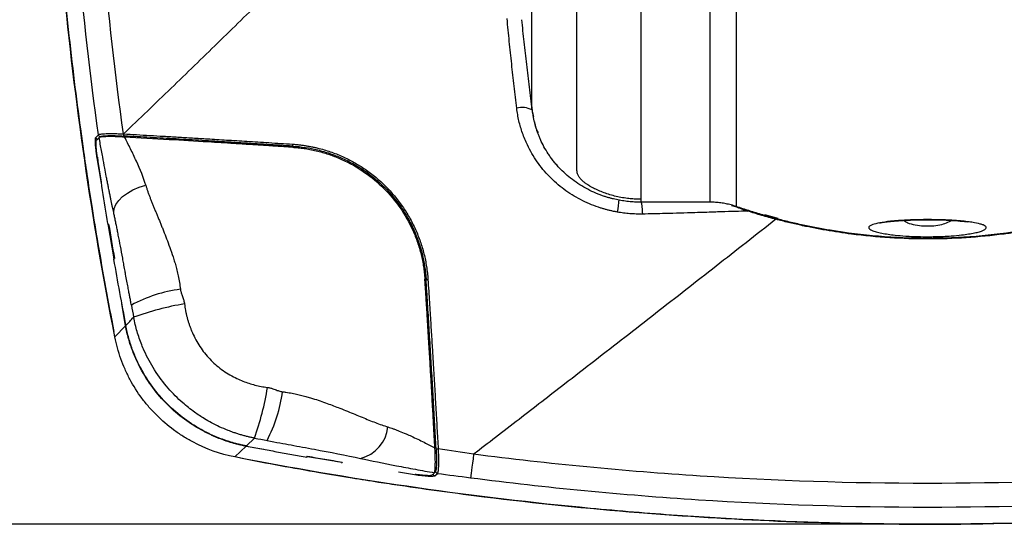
# Model space of a CAD drawing. Header units: millimetres. Extents: x 25 to 1092, y 25 to 838.
# Tile 3 of 50: x 132 to 242, y 204 to 260. Entities that reach past the tile are written whole.
import ezdxf

# ---------------------------------------------------------------- set-up
doc = ezdxf.new("R2010")
doc.units = ezdxf.units.MM
doc.header["$LTSCALE"] = 4
doc.layers.add('DIMENSIONS', color=140, linetype='Continuous', lineweight=25)
doc.styles.add('SLDTEXTSTYLE0', font='TXT', dxfattribs={"width": 0.7})
doc.dimstyles.new('SLDDIMSTYLE0', dxfattribs={"dimtxt": 8.632031, "dimasz": 13.208, "dimexe": 0, "dimexo": 0.0625, "dimgap": 2.158008, "dimtad": 0, "dimtih": 1, "dimtoh": 1, "dimrnd": 1e-09, "dimzin": 12, "dimdsep": 46, "dimtxsty": 'SLDTEXTSTYLE0', "dimsah": 1, "dimcen": 0.09, "dimadec": 0, "dimazin": 3, "dimtfac": 1, "dimtofl": 0, "dimtmove": 0, "dimatfit": 3, "dimfxl": 0, "dimfrac": 2, "dimtolj": 1, "dimtzin": 12, "dimarcsym": 0})

# ---------------------------------------------------------------- blocks, each defined once
blk = doc.blocks.new('_D')
at = {"layer": 'DIMENSIONS'}
for p, q in [((228.25, 452.15), (89, 452.15)), ((101.7, 452.15), (101.7, 348.58)), ((88.87, 332.93), (85.97, 332.93)), ((85.97, 332.93), (85.97, 319.21)), ((114.52, 332.93), (117.42, 332.93)), ((117.42, 332.93), (117.42, 319.21)), ((85.97, 319.21), (88.87, 319.21)), ((117.42, 319.21), (114.52, 319.21)), ((101.7, 204.29), (101.7, 317.28)), ((228.39, 204.29), (89, 204.29))]:
    blk.add_line(p, q, dxfattribs=at)
for points in [[(101.7, 452.15), (99.66, 438.95), (103.73, 438.95)], [(101.7, 204.29), (103.73, 217.5), (99.66, 217.5)]]:
    blk.add_solid(points, dxfattribs=at)
at = {"layer": 'DIMENSIONS', "char_height": 8.467, "attachment_point": 1, "style": 'SLDTEXTSTYLE0'}
for s, insert in [('247.9', (85.28, 345.77)), ('9.76', (88.87, 330.12))]:
    blk.add_mtext(s, dxfattribs=dict(at, insert=insert))

msp = doc.modelspace()

# ---------------------------------------------------------------- linework, layer by layer
for p, q in [((209.168, 240.131), (209.168, 366.987)), ((212.069, 367.163), (212.069, 239.646)), ((201.455, 360.245), (201.455, 240.46)), ((189.344, 250.407), (189.502, 249.653)), ((143.996, 247.492), (143.986, 247.493)), ((141.216, 247.322), (140.902, 246.993)), ((162.736, 246.24), (162.748, 246.369)), ((141.461, 242.244), (140.982, 245.074)), ((201.455, 240.46), (201.455, 240.131)), ((209.168, 240.131), (201.455, 240.131)), ((211.547, 239.778), (211.995, 239.644)), ((215.216, 238.756), (216.533, 238.372)), ((142.152, 237.744), (142.272, 237.686)), ((142.883, 233.83), (142.227, 237.708)), ((216.533, 238.372), (216.709, 238.334)), ((142.819, 233.784), (142.917, 233.855)), ((177.567, 231.568), (177.438, 231.556)), ((144.143, 226.372), (143.731, 228.813)), ((142.958, 225.137), (144.143, 226.372)), ((142.967, 225.139), (142.958, 225.137)), ((157.587, 212.997), (158.496, 213.87)), ((156.319, 211.777), (157.562, 212.97)), ((157.562, 212.97), (159.527, 212.64)), ((156.32, 211.786), (156.319, 211.777)), ((164.32, 211.757), (164.394, 211.855)), ((164.372, 211.826), (168.224, 211.179)), ((168.266, 211.086), (168.211, 211.206)), ((174.517, 210.121), (176.298, 209.822)), ((178.187, 209.726), (178.497, 210.019)), ((178.611, 210.179), (178.513, 210.086)), ((178.542, 209.685), (178.825, 209.954))]:
    msp.add_line(p, q)
at = {"flags": 128}
for points in [[(189.344, 250.407), (189.344, 250.443), (189.344, 250.485), (189.344, 250.534), (189.344, 250.589), (189.344, 250.65), (189.344, 250.717), (189.344, 250.79), (189.344, 250.87)], [(140.843, 247.335), (140.987, 247.486), (141.13, 247.637)], [(143.923, 247.729), (143.928, 247.729), (143.933, 247.728)], [(142.835, 238.964), (142.889, 239.411), (143.075, 239.866), (143.388, 240.315), (143.819, 240.744), (144.353, 241.139), (144.975, 241.489), (145.665, 241.783), (146.402, 242.012)], [(211.995, 239.644), (212.006, 239.663), (212.007, 239.665)], [(182.857, 212.078), (182.791, 211.558), (182.729, 211.079), (182.674, 210.647), (182.625, 210.273), (182.586, 209.962), (182.555, 209.721), (182.533, 209.554), (182.522, 209.464)]]:
    msp.add_lwpolyline(points, dxfattribs=at)
for centre, radius, start, end in [((188.276, 248.289), 2.373, 63.24577, 105.19213), ((141.379, 247.673), 0.251, 188.25045, 264.61365), ((144.19, 247.673), 0.273, 168.27326, 221.59779), ((144.2, 247.673), 0.273, 168.27329, 221.59778), ((141.092, 247.371), 0.251, 188.28736, 264.61395), ((162.988, 246.532), 0.291, 169.53966, 214.06365), ((190.502, 240.856), 8.547, 347.62558, 357.22655), ((213.776, 239.026), 0.458, 145.49445, 165.95037), ((216.889, 238.143), 0.424, 147.31327, 168.95708), ((177.727, 231.807), 0.288, 236.23864, 280.19528), ((152.253, 214.923), 15.641, 97.34387, 118.43766), ((155.322, 199.773), 29.399, 99.02159, 110.45017), ((127.217, 224.861), 33.154, 340.63866, 350.71379), ((145.523, 221.167), 16.226, 332.27396, 352.46061), ((169.29, 215.546), 4.058, 284.30884, 353.88099), ((178.864, 212.92), 0.261, 226.2893, 281.29371), ((178.578, 209.934), 0.251, 189.38512, 261.71293), ((178.861, 210.203), 0.251, 185.38637, 261.75028)]:
    msp.add_arc(centre, radius, start, end)
for points, knots in [([(142.958, 225.137), (140.395, 238.211), (138.493, 251.37), (136.931, 267.924), (136.659, 271.24), (136.199, 277.883), (136.009, 281.209), (135.567, 291.18), (135.439, 297.828), (135.517, 311.124), (135.723, 317.771), (136.282, 327.741), (136.51, 331.065), (137.047, 337.698), (137.357, 341.009), (139.11, 357.536), (141.163, 370.669), (143.879, 383.713)], [0, 0, 0, 0, 0.25, 0.25, 0.3125, 0.3125, 0.375, 0.375, 0.5, 0.5, 0.625, 0.625, 0.6875, 0.6875, 0.75, 0.75, 1, 1, 1, 1]), ([(143.77, 383.123), (143.457, 381.593), (142.842, 378.58), (142.042, 374.312), (141.375, 370.566), (140.857, 367.499), (140.043, 362.467), (138.596, 352.557), (136.992, 338.141), (135.853, 321.628), (135.413, 306.522), (135.528, 292.217), (136.095, 278.724), (136.926, 267.771), (137.766, 259.389), (138.416, 253.735), (138.985, 249.318), (139.462, 245.874), (139.879, 243.006), (140.42, 239.475), (141.106, 235.28), (141.918, 230.622), (142.541, 227.369), (142.855, 225.73)], [0, 0, 0, 0, 0.0295572, 0.058229, 0.0822396, 0.1015968, 0.1171319, 0.1787677, 0.2912302, 0.3917105, 0.4921326, 0.577332, 0.6625622, 0.7478083, 0.7852991, 0.8220866, 0.8555838, 0.869633, 0.8879138, 0.9104645, 0.9372897, 0.9683971, 1, 1, 1, 1]), ([(189.763, 248.542), (189.747, 248.599), (189.714, 248.717), (189.669, 248.889), (189.626, 249.06), (189.587, 249.229), (189.551, 249.396), (189.518, 249.559), (189.488, 249.719), (189.462, 249.873), (189.416, 250.158), (189.37, 250.534), (189.35, 250.766), (189.347, 250.867), (189.346, 250.905), (189.346, 250.946), (189.345, 251), (189.345, 251.07), (189.345, 251.158), (189.344, 251.265), (189.344, 251.394), (189.344, 251.619), (189.344, 251.96), (189.344, 252.445), (189.344, 252.991), (189.344, 253.69), (189.344, 254.581), (189.344, 255.707), (189.344, 256.97), (189.344, 258.134), (189.344, 259.433), (189.344, 261.201), (189.344, 264.25), (189.344, 268.977), (189.344, 275.905), (189.344, 285.049), (189.344, 295.456), (189.344, 305.502), (189.344, 314.023), (189.344, 320.683), (189.344, 325.766), (189.344, 329.916), (189.344, 333.83), (189.344, 337.756), (189.344, 340.968), (189.344, 343.652), (189.344, 346.003), (189.344, 348.949), (189.344, 351.515), (189.344, 353.447), (189.344, 354.498), (189.345, 355.401), (189.345, 356.156), (189.346, 356.764), (189.346, 357.226), (189.347, 357.541), (189.349, 358.02), (189.361, 358.685), (189.391, 359.54), (189.432, 360.254), (189.481, 360.847), (189.536, 361.339), (189.601, 361.79), (189.674, 362.205), (189.734, 362.459), (189.763, 362.583)], [0, 0, 0, 0, 0.00155848, 0.0031626, 0.00481283, 0.00650963, 0.00825339, 0.01004445, 0.01188313, 0.01376968, 0.01570431, 0.02298681, 0.03119457, 0.03202894, 0.03352523, 0.03568377, 0.03850746, 0.04199946, 0.04616323, 0.05100285, 0.05652303, 0.06272908, 0.07808111, 0.09347708, 0.10891408, 0.12438699, 0.14696852, 0.1697481, 0.19271534, 0.21586123, 0.22746938, 0.2529831, 0.29267245, 0.34685647, 0.41579961, 0.4994982, 0.58386384, 0.65412293, 0.71024499, 0.75247707, 0.78113812, 0.80499055, 0.82865869, 0.85213275, 0.87540134, 0.88573612, 0.89954869, 0.91677226, 0.93732136, 0.94426625, 0.95034154, 0.95555464, 0.95991202, 0.96341911, 0.96608054, 0.96790082, 0.968881, 0.97444417, 0.97960127, 0.98435305, 0.98778652, 0.99106618, 0.99419354, 0.99717065, 1, 1, 1, 1]), ([(189.344, 250.87), (189.342, 250.893), (189.339, 250.939), (189.335, 251), (189.332, 251.056), (189.33, 251.114), (189.328, 251.174), (189.328, 251.256), (189.329, 251.382), (189.329, 251.658), (189.329, 252.03), (189.329, 252.652), (189.329, 253.45), (189.328, 254.791), (189.328, 256.598), (189.327, 259.005), (189.327, 262.235), (189.329, 266.494), (189.33, 272.029), (189.329, 278.283), (189.327, 285.226), (189.328, 292.775), (189.329, 300.903), (189.329, 309.526), (189.328, 317.61), (189.329, 324.583), (189.329, 330.993), (189.328, 337.85), (189.327, 344.67), (189.327, 349.708), (189.327, 352.926), (189.328, 355.023), (189.328, 356.769), (189.329, 357.753), (189.329, 358.141)], [0, 0, 0, 0, 0.0018126, 0.0036998, 0.0056632, 0.007704, 0.0105279, 0.014141, 0.0209071, 0.0303252, 0.0526743, 0.0655282, 0.0948297, 0.1237766, 0.1657637, 0.2080712, 0.2504747, 0.3131423, 0.3754049, 0.4378793, 0.4999985, 0.5625966, 0.6249375, 0.6873676, 0.749469, 0.7915342, 0.826328, 0.8744761, 0.9225357, 0.9542644, 0.9679237, 0.9819452, 0.9928788, 1, 1, 1, 1]), ([(141.13, 247.637), (139.305, 260.851), (138.135, 274.2), (137.395, 294.282), (137.318, 300.985), (137.506, 314.384), (137.771, 321.08), (138.203, 327.76)], [0, 0, 0, 0, 0.5, 0.5, 0.75, 0.75, 1, 1, 1, 1]), ([(143.923, 247.729), (142.075, 261.034), (140.902, 274.414), (139.923, 301.318), (140.127, 314.746), (141.014, 328.15)], [0, 0, 0, 0, 0.5, 0.5, 1, 1, 1, 1]), ([(143.933, 247.728), (144.818, 248.577), (146.58, 250.267), (149.209, 252.804), (151.815, 255.329), (154.399, 257.843), (156.961, 260.347), (159.5, 262.839), (162.018, 265.32), (165.411, 268.678), (169.668, 272.918), (174.242, 277.511), (178.238, 281.55), (181.658, 285.026), (183.921, 287.34), (185.046, 288.492)], [0, 0, 0, 0, 0.0637246, 0.1270111, 0.1898593, 0.2522696, 0.3142423, 0.3757784, 0.4368792, 0.4975463, 0.6231974, 0.748093, 0.8329262, 0.916895, 1, 1, 1, 1]), ([(201.455, 240.46), (201.354, 240.46), (201.153, 240.462), (200.853, 240.473), (200.555, 240.491), (200.261, 240.517), (199.818, 240.565), (199.237, 240.655), (198.525, 240.81), (197.844, 241.004), (197.191, 241.235), (196.587, 241.492), (196.116, 241.728), (195.781, 241.916), (195.581, 242.039), (195.441, 242.132), (195.325, 242.214), (195.157, 242.341), (194.961, 242.508), (194.782, 242.689), (194.648, 242.855), (194.519, 243.052), (194.414, 243.279), (194.366, 243.48), (194.349, 243.637), (194.343, 243.757), (194.345, 243.955), (194.344, 244.278), (194.344, 244.79), (194.344, 245.543), (194.344, 246.632), (194.344, 248.184), (194.344, 250.254), (194.344, 252.239), (194.344, 253.852), (194.344, 254.833), (194.344, 255.85), (194.344, 256.903), (194.344, 257.992), (194.344, 259.116), (194.344, 260.274), (194.344, 261.466), (194.344, 262.69), (194.344, 263.947), (194.344, 265.234), (194.344, 266.552), (194.344, 267.9), (194.344, 269.275), (194.344, 270.679), (194.344, 272.109), (194.344, 273.565), (194.344, 275.046), (194.344, 276.55), (194.344, 278.076), (194.344, 279.115), (194.344, 279.633)], [0, 0, 0, 0, 0.0031702, 0.0063172, 0.0094434, 0.0125515, 0.0156441, 0.0235344, 0.0312148, 0.0391305, 0.0468157, 0.054756, 0.0623817, 0.066725, 0.0701716, 0.0726061, 0.0752238, 0.0780376, 0.0854606, 0.0937673, 0.1010248, 0.109488, 0.1252186, 0.1409264, 0.1483424, 0.1566347, 0.165169, 0.1880568, 0.2164658, 0.2508436, 0.3002221, 0.3581536, 0.4248592, 0.5005471, 0.5247061, 0.5488546, 0.5729884, 0.597103, 0.6211941, 0.6452572, 0.6692881, 0.6932824, 0.7172358, 0.7411442, 0.7650033, 0.7888089, 0.8125571, 0.8362437, 0.8598647, 0.8834163, 0.9068946, 0.9302958, 0.9536162, 0.9768521, 1, 1, 1, 1]), ([(187.654, 250.578), (187.605, 250.986), (187.508, 251.804), (187.365, 253.035), (187.226, 254.272), (187.09, 255.516), (186.956, 256.766), (186.827, 258.022), (186.7, 259.285), (186.619, 260.129), (186.578, 260.552)], [0, 0, 0, 0, 0.1234005, 0.2472571, 0.3715704, 0.4963408, 0.6215686, 0.7472542, 0.8733979, 1, 1, 1, 1]), ([(188.183, 260.439), (188.226, 260.027), (188.312, 259.2), (188.446, 257.958), (188.584, 256.711), (188.727, 255.459), (188.875, 254.202), (189.026, 252.941), (189.183, 251.675), (189.29, 250.831), (189.344, 250.407)], [0, 0, 0, 0, 0.1227174, 0.246079, 0.3700887, 0.4947504, 0.6200682, 0.7460463, 0.8726888, 1, 1, 1, 1]), ([(198.851, 239.024), (198.732, 239.046), (198.494, 239.091), (198.139, 239.168), (197.787, 239.254), (197.438, 239.348), (197.091, 239.451), (196.516, 239.638), (195.723, 239.939), (194.411, 240.556), (192.871, 241.512), (191.511, 242.703), (190.553, 243.77), (189.902, 244.628), (189.323, 245.535), (188.877, 246.381), (188.539, 247.143), (188.287, 247.808), (188.071, 248.484), (187.894, 249.171), (187.75, 249.87), (187.686, 250.342), (187.654, 250.578)], [0, 0, 0, 0, 0.0209607, 0.0418747, 0.0627557, 0.0836176, 0.1044744, 0.12534, 0.1882386, 0.2508428, 0.3760298, 0.5004938, 0.5628422, 0.6251073, 0.6876389, 0.7502355, 0.7918537, 0.833306, 0.8747202, 0.9162236, 0.9579424, 1, 1, 1, 1]), ([(189.624, 249.074), (189.651, 248.921), (189.728, 248.493), (189.907, 248.092), (190.022, 247.835)], [0, 0, 0, 0, 0.3587989, 1, 1, 1, 1]), ([(141.13, 247.637), (141.136, 247.642), (141.149, 247.653), (141.18, 247.667), (141.22, 247.68), (141.27, 247.693), (141.328, 247.704), (141.441, 247.722), (141.642, 247.742), (141.974, 247.759), (142.378, 247.766), (142.784, 247.764), (143.175, 247.756), (143.533, 247.745), (143.791, 247.734), (143.923, 247.729)], [0, 0, 0, 0, 0.0421379, 0.0842139, 0.1261734, 0.1679619, 0.209526, 0.2508135, 0.3747475, 0.4999902, 0.6222266, 0.7487536, 0.8280532, 0.912016, 1, 1, 1, 1]), ([(141.355, 247.423), (141.384, 247.454), (141.471, 247.48), (141.676, 247.508), (141.757, 247.516), (141.943, 247.529), (142.05, 247.533), (142.401, 247.542), (142.673, 247.542), (143.293, 247.527), (143.632, 247.512), (143.986, 247.493)], [0, 0, 0, 0, 0.25, 0.25, 0.375, 0.375, 0.5, 0.5, 0.75, 0.75, 1, 1, 1, 1]), ([(143.933, 247.728), (144.414, 247.701), (145.39, 247.645), (146.877, 247.559), (148.409, 247.469), (149.985, 247.375), (151.607, 247.278), (153.407, 247.169), (155.424, 247.046), (157.7, 246.904), (160.143, 246.75), (161.831, 246.641), (162.703, 246.585)], [0, 0, 0, 0, 0.0778157, 0.1578124, 0.2400092, 0.3244262, 0.4110838, 0.5000033, 0.6123342, 0.7330476, 0.8622224, 1, 1, 1, 1]), ([(162.748, 246.369), (162.266, 246.4), (161.303, 246.461), (159.861, 246.552), (158.418, 246.641), (156.975, 246.73), (155.533, 246.818), (154.09, 246.906), (152.648, 246.992), (151.205, 247.077), (149.763, 247.162), (148.321, 247.246), (146.879, 247.329), (145.437, 247.411), (144.477, 247.465), (143.996, 247.492)], [0, 0, 0, 0, 0.0761166, 0.152357, 0.228724, 0.3052206, 0.3818498, 0.4586143, 0.5355173, 0.6125614, 0.6897496, 0.7670848, 0.8445697, 0.9222071, 1, 1, 1, 1]), ([(201.455, 240.131), (201.339, 240.131), (201.108, 240.133), (200.763, 240.147), (200.42, 240.169), (200.079, 240.2), (199.739, 240.24), (199.401, 240.289), (199.066, 240.347), (198.732, 240.414), (198.4, 240.489), (198.07, 240.574), (197.742, 240.667), (197.2, 240.837), (196.456, 241.115), (195.537, 241.549), (194.66, 242.055), (193.831, 242.631), (193.055, 243.274), (192.457, 243.862), (192.013, 244.36), (191.702, 244.743), (191.414, 245.127), (191.06, 245.646), (190.666, 246.31), (190.346, 246.962), (190.132, 247.466), (189.993, 247.831), (189.868, 248.194), (189.798, 248.425), (189.763, 248.542)], [0, 0, 0, 0, 0.02107266, 0.04204587, 0.06293562, 0.08375805, 0.10452948, 0.12526634, 0.14598515, 0.16670248, 0.18743488, 0.20819888, 0.22901094, 0.2498874, 0.31222266, 0.37460431, 0.43712289, 0.49947605, 0.56226258, 0.62538384, 0.65696356, 0.68811213, 0.71890153, 0.74940719, 0.81135033, 0.87477527, 0.90486062, 0.93572874, 0.9674267, 1, 1, 1, 1]), ([(140.982, 245.074), (140.976, 245.12), (140.962, 245.214), (140.943, 245.352), (140.925, 245.49), (140.909, 245.625), (140.893, 245.759), (140.868, 245.979), (140.839, 246.274), (140.813, 246.613), (140.8, 246.9), (140.801, 247.098), (140.81, 247.225), (140.823, 247.303), (140.836, 247.324), (140.843, 247.335)], [0, 0, 0, 0, 0.0421225, 0.083871, 0.1253955, 0.1668488, 0.2083843, 0.2501545, 0.3753074, 0.4998421, 0.624809, 0.7495048, 0.8331395, 0.9161714, 1, 1, 1, 1]), ([(141.016, 245.134), (141.01, 245.181), (140.997, 245.273), (140.979, 245.409), (140.962, 245.54), (140.947, 245.667), (140.933, 245.789), (140.921, 245.905), (140.91, 246.015), (140.9, 246.119), (140.892, 246.216), (140.885, 246.307), (140.877, 246.423), (140.871, 246.558), (140.867, 246.698), (140.869, 246.814), (140.875, 246.903), (140.886, 246.966), (140.897, 246.984), (140.902, 246.993)], [0, 0, 0, 0, 0.0509367, 0.10076, 0.1494742, 0.1970839, 0.2435939, 0.2890098, 0.333337, 0.3765819, 0.4187509, 0.4598513, 0.4998908, 0.583747, 0.6672986, 0.7506222, 0.8337951, 0.9168951, 1, 1, 1, 1]), ([(144.045, 247.371), (144.034, 247.372), (143.993, 247.376), (143.91, 247.378), (143.752, 247.388), (143.44, 247.401), (143.042, 247.416), (142.572, 247.427), (142.133, 247.426), (141.766, 247.413), (141.529, 247.397), (141.39, 247.379), (141.301, 247.361), (141.243, 247.343), (141.224, 247.329), (141.216, 247.322)], [0, 0, 0, 0, 0.0077482, 0.0280318, 0.0570408, 0.1178978, 0.2501537, 0.3539961, 0.4995274, 0.6469347, 0.7498132, 0.8205555, 0.8856219, 0.9453233, 1, 1, 1, 1]), ([(142.835, 238.964), (142.813, 239.065), (142.767, 239.272), (142.697, 239.598), (142.624, 239.946), (142.546, 240.317), (142.466, 240.71), (142.381, 241.126), (142.293, 241.565), (142.202, 242.026), (142.108, 242.51), (141.986, 243.139), (141.818, 244.025), (141.596, 245.219), (141.389, 246.358), (141.26, 247.078), (141.216, 247.322)], [0, 0, 0, 0, 0.0388469, 0.0799985, 0.1234727, 0.1692846, 0.2174474, 0.2679725, 0.32087, 0.3761488, 0.4338169, 0.4938812, 0.599814, 0.7466629, 0.9140822, 1, 1, 1, 1]), ([(146.402, 242.012), (146.164, 242.826), (145.683, 243.999), (145.142, 245.154), (144.925, 245.61), (144.816, 245.835), (144.488, 246.499), (144.267, 246.937), (144.045, 247.371)], [0, 0, 0, 0, 0.5, 0.625, 0.625, 0.75, 0.75, 1, 1, 1, 1]), ([(162.746, 246.239), (162.591, 246.25), (162.196, 246.276), (161.612, 246.312), (160.98, 246.352), (159.801, 246.427), (158.21, 246.527), (155.861, 246.674), (152.847, 246.857), (148.779, 247.1), (145.695, 247.277), (144.045, 247.371)], [0, 0, 0, 0, 0.0245801, 0.0625277, 0.0927355, 0.1250409, 0.2500499, 0.3458971, 0.5000031, 0.7324929, 1, 1, 1, 1]), ([(162.703, 246.585), (162.839, 246.575), (163.11, 246.555), (163.517, 246.513), (163.922, 246.461), (164.325, 246.399), (164.727, 246.327), (165.126, 246.245), (165.86, 246.074), (166.917, 245.764), (168.269, 245.231), (169.57, 244.579), (171.228, 243.55), (173.125, 241.98), (174.707, 240.086), (175.746, 238.427), (176.407, 237.12), (176.945, 235.765), (177.288, 234.608), (177.499, 233.669), (177.625, 232.959), (177.722, 232.243), (177.759, 231.764), (177.778, 231.524)], [0, 0, 0, 0, 0.0179761, 0.0358898, 0.0537521, 0.0715743, 0.0893676, 0.1071433, 0.1249126, 0.1877039, 0.2500328, 0.3124632, 0.3745269, 0.4995855, 0.6239544, 0.686433, 0.7492924, 0.8114466, 0.8741304, 0.9054236, 0.9367922, 0.9682973, 1, 1, 1, 1]), ([(162.748, 246.369), (163.686, 246.31), (164.611, 246.169), (165.978, 245.835), (166.431, 245.703), (167.329, 245.396), (167.777, 245.221), (169.089, 244.636), (169.921, 244.172), (171.106, 243.361), (171.49, 243.072), (172.237, 242.455), (172.599, 242.126), (173.626, 241.103), (174.242, 240.365), (175.063, 239.177), (175.321, 238.766), (175.796, 237.923), (176.012, 237.494), (176.598, 236.189), (176.907, 235.292), (177.364, 233.445), (177.508, 232.505), (177.567, 231.568)], [0, 0, 0, 0, 0.125, 0.125, 0.1875, 0.1875, 0.25, 0.25, 0.375, 0.375, 0.4375, 0.4375, 0.5, 0.5, 0.625, 0.625, 0.6875, 0.6875, 0.75, 0.75, 0.875, 0.875, 1, 1, 1, 1]), ([(162.746, 246.239), (162.885, 246.229), (163.148, 246.21), (163.519, 246.171), (163.844, 246.131), (164.278, 246.068), (164.833, 245.969), (165.754, 245.763), (166.881, 245.43), (168.663, 244.725), (170.737, 243.556), (172.929, 241.726), (174.759, 239.537), (175.932, 237.457), (176.637, 235.673), (176.97, 234.544), (177.175, 233.626), (177.292, 232.96), (177.387, 232.266), (177.423, 231.802), (177.443, 231.547)], [0, 0, 0, 0, 0.0188001, 0.0355555, 0.0502636, 0.0629218, 0.0944985, 0.1258629, 0.1892165, 0.2507924, 0.3795301, 0.5003939, 0.6218658, 0.7499024, 0.8118218, 0.8750666, 0.9060574, 0.9373218, 0.9655481, 1, 1, 1, 1]), ([(146.402, 242.012), (146.436, 241.9), (146.504, 241.674), (146.618, 241.334), (146.741, 240.989), (146.872, 240.638), (147.01, 240.282), (147.155, 239.918), (147.306, 239.547), (147.462, 239.169), (147.622, 238.782), (147.785, 238.387), (147.952, 237.984), (148.12, 237.573), (148.289, 237.152), (148.516, 236.577), (148.812, 235.816), (149.176, 234.83), (149.475, 233.943), (149.701, 233.181), (149.863, 232.567), (150.013, 231.903), (150.15, 231.189), (150.219, 230.692), (150.254, 230.436)], [0, 0, 0, 0, 0.03191875, 0.06434505, 0.09727402, 0.13069786, 0.16460701, 0.19899114, 0.23383876, 0.26913275, 0.30485452, 0.34098623, 0.37751119, 0.41441415, 0.45168173, 0.48930251, 0.56559905, 0.64899269, 0.73921411, 0.78492445, 0.83381954, 0.88592172, 0.94128497, 1, 1, 1, 1]), ([(201.458, 240.217), (201.463, 240.209), (201.472, 240.193), (201.485, 240.155), (201.499, 240.104), (201.514, 240.038), (201.529, 239.958), (201.543, 239.862), (201.558, 239.75), (201.571, 239.623), (201.585, 239.482), (201.597, 239.328), (201.608, 239.162), (201.618, 238.988), (201.624, 238.866), (201.626, 238.805)], [0, 0, 0, 0, 0.0643873, 0.1315291, 0.201352, 0.2737378, 0.348525, 0.425507, 0.5044322, 0.5850058, 0.6668947, 0.7497333, 0.8331326, 0.9166899, 1, 1, 1, 1]), ([(212.069, 239.646), (211.975, 239.678), (211.787, 239.74), (211.502, 239.822), (211.216, 239.895), (210.928, 239.958), (210.639, 240.011), (210.347, 240.055), (210.055, 240.089), (209.761, 240.113), (209.465, 240.128), (209.267, 240.13), (209.168, 240.131)], [0, 0, 0, 0, 0.1011207, 0.2016655, 0.301755, 0.4015114, 0.5010582, 0.6005198, 0.7000207, 0.7996853, 0.8996375, 1, 1, 1, 1]), ([(144.805, 228.677), (144.773, 228.839), (144.71, 229.158), (144.619, 229.632), (144.524, 230.129), (144.419, 230.693), (144.295, 231.364), (144.178, 232.009), (144.06, 232.658), (143.953, 233.249), (143.792, 234.135), (143.593, 235.211), (143.394, 236.249), (143.245, 237.003), (143.141, 237.518), (143.038, 238.017), (142.936, 238.501), (142.868, 238.81), (142.835, 238.964)], [0, 0, 0, 0, 0.0460387, 0.0907172, 0.1340472, 0.1866145, 0.2499443, 0.3233655, 0.3683983, 0.4326747, 0.4901279, 0.6186944, 0.7387479, 0.7916429, 0.8440546, 0.8961426, 0.9480697, 1, 1, 1, 1]), ([(201.626, 238.805), (201.51, 238.804), (201.277, 238.801), (200.928, 238.807), (200.58, 238.821), (200.233, 238.845), (199.886, 238.876), (199.54, 238.917), (199.195, 238.965), (198.965, 239.004), (198.851, 239.024)], [0, 0, 0, 0, 0.1255387, 0.2507607, 0.3757467, 0.5005783, 0.6253372, 0.7501056, 0.8749658, 1, 1, 1, 1]), ([(213.332, 239.138), (212.878, 239.124), (211.901, 239.096), (210.651, 239.058), (209.153, 239.01), (207.083, 238.945), (204.431, 238.867), (202.482, 238.824), (201.626, 238.805)], [0, 0, 0, 0, 0.1161538, 0.2499998, 0.319927, 0.4999987, 0.7803488, 1, 1, 1, 1]), ([(254.588, 239.646), (254.344, 239.564), (253.856, 239.398), (253.121, 239.161), (252.383, 238.931), (251.643, 238.711), (250.901, 238.5), (250.157, 238.297), (249.41, 238.104), (248.66, 237.919), (247.909, 237.743), (247.155, 237.576), (246.398, 237.418), (245.639, 237.268), (244.878, 237.127), (242.587, 236.732), (238.733, 236.252), (233.305, 236.031), (227.884, 236.256), (223.79, 236.768), (221.003, 237.266), (219.49, 237.574), (217.986, 237.917), (216.492, 238.295), (215.007, 238.709), (213.531, 239.156), (212.556, 239.483), (212.069, 239.646)], [0, 0, 0, 0, 0.01793564, 0.03585081, 0.05374826, 0.07163079, 0.08950115, 0.10736215, 0.12521657, 0.1430672, 0.16091684, 0.17876828, 0.19662433, 0.21448776, 0.23236137, 0.25024795, 0.37551558, 0.5007276, 0.62539944, 0.75013825, 0.78584174, 0.82150519, 0.85715082, 0.8928009, 0.92847767, 0.96420333, 1, 1, 1, 1]), ([(216.473, 238.225), (216.21, 238.295), (215.684, 238.436), (214.898, 238.66), (214.113, 238.892), (213.592, 239.056), (213.332, 239.138)], [0, 0, 0, 0, 0.2497154, 0.4995962, 0.7496789, 1, 1, 1, 1]), ([(216.473, 238.225), (215.37, 237.357), (213.155, 235.617), (209.82, 233.003), (206.462, 230.376), (203.079, 227.734), (199.699, 225.101), (196.323, 222.477), (193.245, 220.089), (190.438, 217.916), (187.883, 215.94), (185.353, 213.992), (183.669, 212.7), (182.857, 212.078)], [0, 0, 0, 0, 0.0986066, 0.1979007, 0.2978924, 0.39859, 0.500001, 0.5996686, 0.6998629, 0.7746527, 0.850111, 0.927766, 1, 1, 1, 1]), ([(250.184, 238.225), (249.934, 238.16), (249.436, 238.029), (248.685, 237.845), (247.932, 237.669), (247.177, 237.502), (246.42, 237.344), (245.662, 237.195), (244.901, 237.055), (244.139, 236.923), (243.374, 236.801), (242.608, 236.688), (240.701, 236.428), (237.636, 236.128), (233.391, 235.987), (229.131, 236.12), (225.819, 236.44), (223.464, 236.77), (222.053, 236.999), (220.648, 237.258), (219.249, 237.549), (217.856, 237.868), (216.934, 238.106), (216.473, 238.225)], [0, 0, 0, 0, 0.0227345, 0.0454584, 0.0681738, 0.090883, 0.1135881, 0.1362912, 0.1589945, 0.1817002, 0.2044104, 0.2271272, 0.2498529, 0.373776, 0.4977482, 0.6229483, 0.7482063, 0.7901791, 0.8321308, 0.8740752, 0.9160257, 0.9579961, 1, 1, 1, 1]), ([(232.746, 238.183), (232.939, 238.186), (233.339, 238.188), (234.056, 238.183), (234.886, 238.166), (235.859, 238.125), (236.779, 238.064), (237.615, 237.983), (238.484, 237.867), (239.123, 237.734), (239.542, 237.592), (239.84, 237.431), (239.91, 237.227), (239.602, 237.011), (239.128, 236.842), (238.587, 236.709), (237.925, 236.589), (237.078, 236.474), (236.117, 236.384), (235.084, 236.323), (234.248, 236.295), (233.659, 236.288), (233.048, 236.286), (232.286, 236.296), (231.482, 236.329), (230.605, 236.381), (229.782, 236.452), (228.911, 236.562), (228.2, 236.682), (227.596, 236.821), (227.163, 236.969), (226.898, 237.115), (226.808, 237.227), (226.795, 237.337), (226.871, 237.465), (227.21, 237.645), (227.963, 237.837), (228.997, 237.983), (230.058, 238.078), (230.959, 238.133), (231.861, 238.168), (232.451, 238.18), (232.746, 238.183)], [0, 0, 0, 0, 0.0125236, 0.0257613, 0.0461172, 0.0668582, 0.0932847, 0.1165782, 0.1407567, 0.1841994, 0.2067181, 0.2294419, 0.2798038, 0.3213837, 0.3481268, 0.3741064, 0.3988407, 0.4227195, 0.4531976, 0.4745217, 0.4953973, 0.5083458, 0.5125164, 0.5347626, 0.557283, 0.566289, 0.5967862, 0.6202432, 0.6445458, 0.6728805, 0.7021125, 0.727631, 0.7534426, 0.7642297, 0.7892273, 0.8265401, 0.8707731, 0.9135157, 0.9379165, 0.9614569, 0.9809058, 1, 1, 1, 1]), ([(228.01, 237.827), (228.126, 237.846), (228.363, 237.884), (228.995, 237.969), (229.831, 238.052), (230.857, 238.122), (232.03, 238.17), (233.288, 238.187), (234.546, 238.172), (235.719, 238.127), (236.777, 238.055), (237.484, 237.983), (237.718, 237.964), (237.763, 237.96)], [0, 0, 0, 0, 0.0957191, 0.1960865, 0.2948584, 0.3916462, 0.4867711, 0.5817033, 0.6764293, 0.7710204, 0.8661595, 0.9743073, 1, 1, 1, 1]), ([(232.894, 237.445), (232.273, 237.513), (231.429, 237.605), (230.81, 237.999), (230.646, 238.102)], [0, 0, 0, 0, 0.7360616, 1, 1, 1, 1]), ([(236.065, 238.098), (235.624, 237.893), (234.667, 237.447), (233.515, 237.446), (232.894, 237.445)], [0, 0, 0, 0, 0.46023033, 1, 1, 1, 1]), ([(178.552, 212.791), (178.529, 213.209), (178.482, 214.082), (178.406, 215.453), (178.322, 216.943), (178.231, 218.552), (178.132, 220.282), (178.018, 222.221), (177.887, 224.409), (177.764, 226.435), (177.663, 228.05), (177.601, 229.042), (177.556, 229.773), (177.516, 230.404), (177.48, 230.991), (177.454, 231.388), (177.443, 231.547)], [0, 0, 0, 0, 0.0678503, 0.1418959, 0.2221394, 0.3085836, 0.4012301, 0.5000778, 0.6191668, 0.7502497, 0.8220461, 0.8751833, 0.9071501, 0.9376133, 0.9748637, 1, 1, 1, 1]), ([(178.684, 212.731), (178.66, 213.176), (178.611, 214.064), (178.537, 215.401), (178.462, 216.739), (178.386, 218.078), (178.309, 219.419), (178.231, 220.762), (178.152, 222.107), (178.071, 223.453), (177.99, 224.801), (177.908, 226.151), (177.824, 227.503), (177.74, 228.856), (177.654, 230.21), (177.596, 231.115), (177.567, 231.568)], [0, 0, 0, 0, 0.071961, 0.143825, 0.2155957, 0.2872768, 0.3588722, 0.4303856, 0.5018208, 0.5731817, 0.644472, 0.7156956, 0.7868563, 0.8579581, 0.9290047, 1, 1, 1, 1]), ([(177.778, 231.524), (177.806, 231.092), (177.861, 230.249), (177.94, 229.017), (178.014, 227.844), (178.084, 226.731), (178.15, 225.676), (178.212, 224.68), (178.27, 223.742), (178.324, 222.861), (178.406, 221.503), (178.515, 219.656), (178.652, 217.31), (178.786, 214.978), (178.872, 213.435), (178.915, 212.664)], [0, 0, 0, 0, 0.0676072, 0.1321604, 0.1936785, 0.2521797, 0.3076812, 0.3601998, 0.4097508, 0.4563455, 0.4999986, 0.6254367, 0.7505852, 0.8754418, 1, 1, 1, 1]), ([(150.254, 230.436), (150.26, 230.394), (150.273, 230.308), (150.304, 230.175), (150.347, 230.023), (150.408, 229.843), (150.485, 229.631), (150.559, 229.423), (150.627, 229.214), (150.68, 229.017), (150.702, 228.875), (150.712, 228.809)], [0, 0, 0, 0, 0.0743457, 0.154777, 0.241526, 0.3549701, 0.4919924, 0.6413076, 0.7463652, 0.881415, 1, 1, 1, 1]), ([(150.712, 228.809), (150.728, 228.69), (150.759, 228.453), (150.819, 228.1), (150.888, 227.753), (150.967, 227.41), (151.057, 227.072), (151.158, 226.737), (151.27, 226.403), (151.392, 226.071), (151.527, 225.738), (151.742, 225.254), (152.065, 224.624), (152.531, 223.877), (153.061, 223.169), (153.653, 222.516), (154.302, 221.918), (155.006, 221.379), (155.752, 220.904), (156.489, 220.518), (157.195, 220.21), (157.864, 219.967), (158.541, 219.77), (159.231, 219.614), (159.7, 219.546), (159.937, 219.511)], [0, 0, 0, 0, 0.02547526, 0.05072589, 0.07576042, 0.1005917, 0.12528796, 0.14997068, 0.17477706, 0.19981819, 0.22512557, 0.25072286, 0.31221189, 0.37495273, 0.4371322, 0.4992895, 0.56151798, 0.62391549, 0.68696754, 0.74873775, 0.79997032, 0.85003895, 0.89950606, 0.9493531, 1, 1, 1, 1]), ([(158.496, 213.87), (158.367, 213.896), (158.107, 213.949), (157.716, 214.041), (157.323, 214.142), (156.928, 214.255), (156.53, 214.378), (156.072, 214.533), (155.416, 214.776), (154.603, 215.124), (153.728, 215.562), (152.802, 216.092), (151.715, 216.811), (150.632, 217.673), (149.671, 218.577), (148.578, 219.755), (147.357, 221.394), (146.453, 223.074), (145.941, 224.277), (145.675, 224.989), (145.434, 225.734), (145.22, 226.513), (145.108, 227.048), (145.051, 227.32)], [0, 0, 0, 0, 0.0196528, 0.0395409, 0.0596743, 0.0800641, 0.1007223, 0.1216615, 0.1519871, 0.2047504, 0.2531545, 0.2973783, 0.363334, 0.4468215, 0.5027773, 0.5594444, 0.6854517, 0.8055375, 0.8421575, 0.87983, 0.9186314, 0.9586529, 1, 1, 1, 1]), ([(157.562, 212.97), (157.431, 212.996), (157.168, 213.049), (156.779, 213.139), (156.393, 213.237), (156.012, 213.343), (155.637, 213.458), (155.266, 213.58), (154.901, 213.71), (154.542, 213.847), (154.189, 213.991), (153.842, 214.142), (153.502, 214.298), (153.169, 214.461), (152.2, 214.96), (150.673, 215.92), (148.764, 217.56), (147.12, 219.461), (146.096, 221.079), (145.504, 222.247), (145.211, 222.89), (144.941, 223.554), (144.698, 224.236), (144.482, 224.934), (144.293, 225.646), (144.193, 226.129), (144.143, 226.372)], [0, 0, 0, 0, 0.0199775, 0.0398554, 0.059625, 0.0792776, 0.0988051, 0.118199, 0.1374515, 0.1565547, 0.1755011, 0.1942833, 0.2128943, 0.2313271, 0.2495753, 0.3753287, 0.4990975, 0.6234811, 0.7487511, 0.7834286, 0.8185859, 0.8541801, 0.8901665, 0.926498, 0.9631258, 1, 1, 1, 1]), ([(157.587, 212.997), (157.455, 213.024), (157.192, 213.076), (156.802, 213.167), (156.416, 213.265), (156.034, 213.372), (155.658, 213.487), (155.287, 213.61), (154.921, 213.74), (154.561, 213.877), (154.208, 214.022), (153.861, 214.173), (153.52, 214.33), (153.186, 214.493), (152.214, 214.995), (150.679, 215.962), (148.767, 217.612), (147.126, 219.519), (146.108, 221.136), (145.52, 222.301), (145.23, 222.942), (144.963, 223.602), (144.722, 224.28), (144.508, 224.975), (144.321, 225.684), (144.222, 226.164), (144.172, 226.405)], [0, 0, 0, 0, 0.02001458, 0.03992877, 0.05973384, 0.07942115, 0.09898229, 0.118409, 0.13769323, 0.15682715, 0.17580315, 0.19461386, 0.21325216, 0.23171118, 0.24998433, 0.37645678, 0.5009265, 0.62508057, 0.75014195, 0.78462602, 0.81958702, 0.85498283, 0.89076915, 0.92689968, 0.96332643, 1, 1, 1, 1]), ([(156.319, 211.777), (154.666, 212.101), (153.101, 212.659), (151.254, 213.641), (150.888, 213.853), (150.18, 214.301), (149.835, 214.537), (148.832, 215.279), (148.203, 215.821), (147.318, 216.704), (147.033, 217.01), (146.483, 217.647), (146.221, 217.975), (145.475, 218.981), (145.031, 219.684), (144.444, 220.783), (144.261, 221.158), (143.923, 221.922), (143.766, 222.314), (143.343, 223.502), (143.12, 224.311), (142.958, 225.137)], [0, 0, 0, 0, 0.25, 0.25, 0.3125, 0.3125, 0.375, 0.375, 0.5, 0.5, 0.5625, 0.5625, 0.625, 0.625, 0.75, 0.75, 0.8125, 0.8125, 0.875, 0.875, 1, 1, 1, 1]), ([(159.937, 219.511), (159.981, 219.505), (160.075, 219.491), (160.219, 219.458), (160.37, 219.417), (160.562, 219.354), (160.778, 219.277), (161.003, 219.196), (161.211, 219.127), (161.406, 219.071), (161.544, 219.048), (161.609, 219.038)], [0, 0, 0, 0, 0.0773004, 0.1619234, 0.254146, 0.347184, 0.5088257, 0.6499745, 0.7592173, 0.8866132, 1, 1, 1, 1]), ([(161.609, 219.038), (161.731, 219.021), (161.972, 218.987), (162.326, 218.93), (162.667, 218.868), (162.996, 218.803), (163.312, 218.734), (163.616, 218.663), (163.908, 218.59), (164.188, 218.516), (164.456, 218.441), (164.712, 218.365), (165.43, 218.144), (166.534, 217.76), (167.817, 217.267), (168.84, 216.863), (169.662, 216.525), (170.451, 216.198), (171.206, 215.886), (171.932, 215.597), (172.633, 215.334), (173.097, 215.186), (173.325, 215.114)], [0, 0, 0, 0, 0.0276745, 0.0545114, 0.0805228, 0.1057184, 0.130106, 0.1536912, 0.1764781, 0.1984689, 0.2196648, 0.2400651, 0.2596682, 0.3922367, 0.5110977, 0.5857927, 0.6590733, 0.7308269, 0.8009144, 0.869201, 0.9355898, 1, 1, 1, 1]), ([(173.325, 215.114), (173.42, 215.084), (173.618, 215.023), (173.923, 214.918), (174.25, 214.799), (174.727, 214.611), (175.294, 214.373), (176.219, 213.959), (177.293, 213.439), (178.151, 212.997), (178.552, 212.791)], [0, 0, 0, 0, 0.0513826, 0.1071393, 0.167325, 0.2320033, 0.3730232, 0.4870467, 0.7604777, 1, 1, 1, 1]), ([(159.886, 213.618), (160.964, 213.404), (161.714, 213.264), (163.395, 212.955), (164.263, 212.799), (166.913, 212.31), (168.647, 211.977), (170.293, 211.614)], [0, 0, 0, 0, 0.25, 0.25, 0.5, 0.5, 1, 1, 1, 1]), ([(157.587, 212.997), (158.147, 212.89), (159.267, 212.675), (160.949, 212.362), (162.634, 212.055), (163.758, 211.857), (164.32, 211.757)], [0, 0, 0, 0, 0.2498833, 0.4998413, 0.7498786, 1, 1, 1, 1]), ([(178.497, 210.019), (178.501, 210.024), (178.51, 210.035), (178.522, 210.064), (178.535, 210.105), (178.547, 210.159), (178.558, 210.228), (178.573, 210.345), (178.588, 210.56), (178.601, 210.921), (178.603, 211.35), (178.594, 211.734), (178.586, 212.035), (178.576, 212.29), (178.565, 212.54), (178.556, 212.708), (178.552, 212.791)], [0, 0, 0, 0, 0.0360928, 0.0743479, 0.1148683, 0.1577532, 0.2030962, 0.2509836, 0.3548916, 0.5008012, 0.6481477, 0.7501997, 0.8185343, 0.882318, 0.9416232, 1, 1, 1, 1]), ([(178.684, 212.731), (178.703, 212.38), (178.716, 212.055), (178.726, 211.605), (178.728, 211.462), (178.728, 211.198), (178.726, 211.076), (178.72, 210.851), (178.715, 210.748), (178.702, 210.567), (178.694, 210.489), (178.666, 210.291), (178.641, 210.208), (178.611, 210.179)], [0, 0, 0, 0, 0.25, 0.25, 0.375, 0.375, 0.5, 0.5, 0.625, 0.625, 0.75, 0.75, 1, 1, 1, 1]), ([(178.915, 212.664), (178.918, 212.6), (178.924, 212.472), (178.93, 212.288), (178.936, 212.111), (178.941, 211.941), (178.944, 211.781), (178.949, 211.514), (178.95, 211.166), (178.944, 210.819), (178.932, 210.56), (178.918, 210.368), (178.9, 210.208), (178.878, 210.085), (178.854, 209.996), (178.834, 209.968), (178.825, 209.954)], [0, 0, 0, 0, 0.0436032, 0.0865009, 0.1286186, 0.1698863, 0.210239, 0.2496172, 0.3761798, 0.4993034, 0.5816388, 0.6648727, 0.7486744, 0.8326965, 0.916587, 1, 1, 1, 1]), ([(310.338, 211.777), (297.646, 209.288), (284.871, 207.423), (265.588, 205.547), (259.134, 205.076), (246.23, 204.447), (239.776, 204.289), (226.866, 204.29), (220.41, 204.448), (210.724, 204.92), (207.496, 205.117), (201.054, 205.587), (197.838, 205.861), (181.781, 207.424), (169.011, 209.288), (156.319, 211.777)], [0, 0, 0, 0, 0.25, 0.25, 0.375, 0.375, 0.5, 0.5, 0.625, 0.625, 0.6875, 0.6875, 0.75, 0.75, 1, 1, 1, 1]), ([(156.929, 211.67), (158.405, 211.387), (161.325, 210.826), (165.465, 210.097), (169.109, 209.489), (172.091, 209.017), (176.985, 208.277), (186.619, 206.966), (200.629, 205.533), (216.669, 204.549), (233.521, 204.168), (251.781, 204.567), (266.78, 205.633), (277.089, 206.694), (282.578, 207.338), (287.033, 207.921), (290.808, 208.453), (294.381, 208.985), (298.881, 209.703), (304.085, 210.593), (307.779, 211.299), (309.671, 211.661)], [0, 0, 0, 0, 0.0293411, 0.0580371, 0.082068, 0.1014411, 0.1169894, 0.1786795, 0.2912384, 0.3918005, 0.4923155, 0.6202221, 0.7481942, 0.7857183, 0.8225376, 0.856064, 0.8734444, 0.8969399, 0.9265909, 0.9624073, 1, 1, 1, 1]), ([(164.394, 211.855), (165.03, 211.745), (166.301, 211.524), (167.574, 211.312), (168.211, 211.206)], [0, 0, 0, 0, 0.4999273, 1, 1, 1, 1]), ([(170.293, 211.614), (171.414, 211.366), (172.866, 211.072), (174.625, 210.734), (174.973, 210.668), (175.675, 210.536), (176.73, 210.339), (177.791, 210.146), (178.497, 210.019)], [0, 0, 0, 0, 0.5, 0.5, 0.625, 0.625, 0.75, 1, 1, 1, 1]), ([(283.799, 212.078), (275.422, 211), (267.027, 210.191), (250.204, 209.109), (241.773, 208.836), (224.88, 208.836), (216.452, 209.109), (199.629, 210.191), (191.235, 211), (182.857, 212.078)], [0, 0, 0, 0, 0.25, 0.25, 0.5, 0.5, 0.75, 0.75, 1, 1, 1, 1]), ([(176.298, 209.822), (176.575, 209.782), (176.85, 209.747), (177.24, 209.705), (177.365, 209.693), (177.601, 209.672), (177.714, 209.664), (177.921, 209.651), (178.015, 209.647), (178.183, 209.643), (178.257, 209.643), (178.443, 209.65), (178.519, 209.664), (178.542, 209.685)], [0, 0, 0, 0, 0.25, 0.25, 0.375, 0.375, 0.5, 0.5, 0.625, 0.625, 0.75, 0.75, 1, 1, 1, 1]), ([(178.187, 209.726), (178.183, 209.722), (178.173, 209.716), (178.146, 209.708), (178.11, 209.701), (178.064, 209.696), (178.008, 209.693), (177.943, 209.692), (177.868, 209.692), (177.785, 209.694), (177.693, 209.697), (177.579, 209.703), (177.435, 209.714), (177.255, 209.73), (177.054, 209.75), (176.833, 209.775), (176.594, 209.804), (176.428, 209.827), (176.344, 209.839)], [0, 0, 0, 0, 0.0496101, 0.0992612, 0.1489695, 0.1987513, 0.2486228, 0.2986, 0.3486989, 0.3989355, 0.4493254, 0.4998843, 0.5736663, 0.6512293, 0.7326124, 0.8178496, 0.9069703, 1, 1, 1, 1]), ([(182.522, 209.464), (190.954, 208.38), (199.404, 207.566), (216.339, 206.476), (224.823, 206.201), (241.83, 206.201), (250.317, 206.476), (267.253, 207.566), (275.703, 208.38), (284.135, 209.464)], [0, 0, 0, 0, 0.25, 0.25, 0.5, 0.5, 0.75, 0.75, 1, 1, 1, 1])]:
    msp.add_open_spline(points, degree=3, knots=knots)
for points in [[(141.016, 245.134), (141.372, 242.666), (141.751, 240.202), (142.152, 237.744)], [(211.995, 239.644), (212.434, 239.471), (212.881, 239.302), (213.332, 239.138)], [(142.272, 237.686), (142.481, 236.407), (142.696, 235.13), (142.917, 233.855)], [(142.819, 233.784), (143.247, 231.318), (143.698, 228.858), (144.172, 226.405)], [(144.805, 228.677), (144.887, 228.262), (144.962, 227.769), (145.051, 227.32)], [(144.172, 226.405), (144.465, 226.711), (144.757, 227.015), (145.051, 227.32)], [(158.496, 213.87), (158.959, 213.779), (159.463, 213.701), (159.886, 213.618)], [(182.857, 212.078), (181.542, 212.268), (180.228, 212.463), (178.915, 212.664)], [(178.825, 209.954), (180.056, 209.786), (181.289, 209.623), (182.522, 209.464)]]:
    msp.add_open_spline(points, degree=3)
at = {"layer": 'DIMENSIONS'}
msp.add_line((233.472, 204.29), (189.108, 204.29), dxfattribs=at)

# ---------------------------------------------------------------- dimensions: what is measured, and where the dimension line sits
dim = msp.add_linear_dim(base=(101.695, 204.29), p1=(233.328, 452.154), p2=(233.472, 204.29), angle=90, dimstyle='SLDDIMSTYLE0', dxfattribs=at)
dim.commit()
dim.dimension.update_dxf_attribs({"geometry": '_D', "text_midpoint": (101.695, 332.927), "dimtype": 160})

doc.saveas('drawing.dxf')
